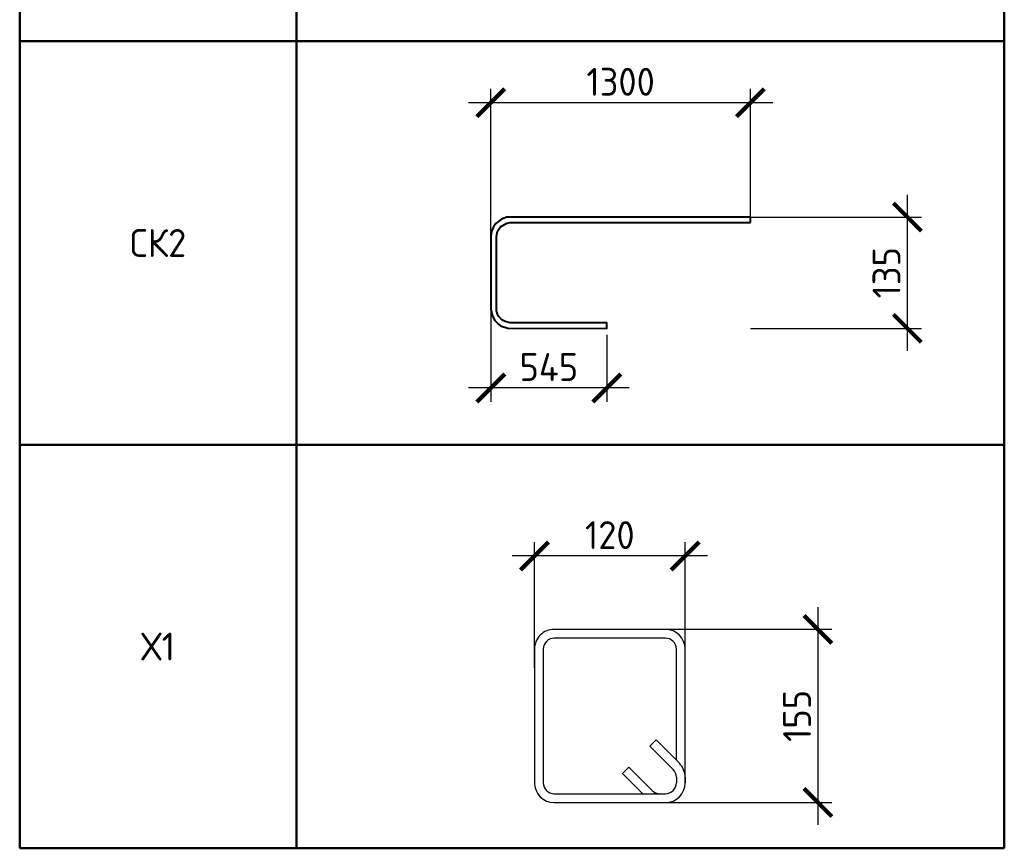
# Model space of a CAD drawing. Header units: millimetres. Extents: x 369815 to 1481759, y -423071 to -27917.
# Tile 223 of 256: x 983234 to 992068, y -92056 to -84624. Entities that reach past the tile are written whole.
import ezdxf

# ---------------------------------------------------------------- set-up
doc = ezdxf.new("R2010")
doc.units = ezdxf.units.MM
for name, color, linetype, lineweight in [('Выноски', 20, 'Continuous', 20), ('размер', 1, 'Continuous', 25), ('РАЗМЕРЫ', 1, 'Continuous', 9)]:
    doc.layers.add(name, color=color, linetype=linetype, lineweight=lineweight)
doc.styles.add('GOST 2.304', font='CS_Gost2304.shx')
doc.styles.add('GOST-2.304_Type-B', font='GOST_Common.ttf')
doc.dimstyles.new('СПДС', dxfattribs={"dimscale": 100, "dimtxt": 2.5, "dimasz": 2.5, "dimexe": 1.25, "dimexo": 0, "dimtad": 1, "dimdec": 0, "dimtxsty": 'GOST-2.304_Type-B', "dimblk": 'ARCHTICK', "dimcen": 2.5, "dimdle": 2, "dimadec": 0, "dimazin": 2, "dimtfac": 0.75, "dimtdec": 0, "dimtmove": 1, "dimatfit": 3, "dimfxl": 1, "dimtolj": 1, "dimarcsym": 1})

# ---------------------------------------------------------------- blocks, each defined once
blk = doc.blocks.new('*T2100')
at = {"layer": 'Выноски', "color": 0, "linetype": 'ByBlock', "lineweight": 50, "transparency": 16777216}
for p, q in [((0, 0), (8833.7, 0)), ((0, 0), (0, -22261.6)), ((2483.7, 0), (2483.7, -22261.6)), ((8833.7, 0), (8833.7, -22261.6)), ((0, -4165), (8833.7, -4165)), ((0, -7784.3), (8833.7, -7784.3)), ((0, -11403.6), (8833.7, -11403.6)), ((0, -15022.9), (8833.7, -15022.9)), ((0, -18642.3), (8833.7, -18642.3)), ((0, -22261.6), (8833.7, -22261.6))]:
    blk.add_line(p, q, dxfattribs=at)
at = {"layer": 'Выноски', "color": 0, "transparency": 16777216, "char_height": 250, "width": 2183.672, "attachment_point": 5, "style": 'GOST-2.304_Type-B'}
for s, insert in [('СК1', (1241.8, -2082.5)), ('Г1', (1241.8, -5974.7)), ('Ф1', (1241.8, -9594)), ('Г2', (1241.8, -13213.3)), ('СК2', (1241.8, -16832.6)), ('Х1', (1241.8, -20451.9))]:
    blk.add_mtext(s, dxfattribs=dict(at, insert=insert))
blk = doc.blocks.new('_ArchTick')
at = {"color": 0, "linetype": 'ByBlock', "const_width": 0.15}
blk.add_lwpolyline([(-0.5, -0.5), (0.5, 0.5)], dxfattribs=at)
blk = doc.blocks.new('*D2056')
at = {"layer": 'DEFPOINTS', "color": 0, "transparency": 16777216}
for p in [(989492.9, -86394.5), (991198.3, -86394.5), (989790.1, -87392.7)]:
    blk.add_point(p, dxfattribs=at)
at = {"layer": 'РАЗМЕРЫ', "color": 0, "lineweight": -2, "transparency": 16777216}
for p, q in [((991198.3, -87592.7), (991198.3, -86194.5)), ((989492.9, -86394.5), (991323.3, -86394.5)), ((989790.1, -87392.7), (991323.3, -87392.7))]:
    blk.add_line(p, q, dxfattribs=at)
at = {"layer": 'РАЗМЕРЫ', "color": 0, "lineweight": -2, "transparency": 16777216, "xscale": 250, "yscale": 250, "zscale": 250}
for p, rotation in [((991198.3, -86394.5), 90), ((991198.3, -87392.7), 270)]:
    blk.add_blockref('_ArchTick', p, dxfattribs=dict(at, rotation=rotation))
at = {"layer": 'РАЗМЕРЫ', "color": 0, "transparency": 16777216, "insert": (991010.8, -86893.6), "char_height": 250, "attachment_point": 5, "rotation": 90, "style": 'GOST-2.304_Type-B'}
blk.add_mtext('\\A1;135', dxfattribs=at)
blk = doc.blocks.new('*D2057')
at = {"layer": 'DEFPOINTS', "color": 0, "transparency": 16777216}
for p in [(987460.6, -85368.6), (989790.1, -86387.5), (987460.6, -86569.5)]:
    blk.add_point(p, dxfattribs=at)
at = {"layer": 'размер', "color": 0, "lineweight": -2, "transparency": 16777216}
for p, q in [((987460.6, -86569.5), (987460.6, -85243.6)), ((989790.1, -86387.5), (989790.1, -85243.6)), ((989990.1, -85368.6), (987260.6, -85368.6))]:
    blk.add_line(p, q, dxfattribs=at)
at = {"layer": 'размер', "color": 0, "lineweight": -2, "transparency": 16777216, "xscale": 250, "yscale": 250, "zscale": 250, "rotation": 180}
blk.add_blockref('_ArchTick', (987460.6, -85368.6), dxfattribs=at)
at = {"layer": 'размер', "color": 0, "lineweight": -2, "transparency": 16777216, "xscale": 250, "yscale": 250, "zscale": 250}
blk.add_blockref('_ArchTick', (989790.1, -85368.6), dxfattribs=at)
at = {"layer": 'размер', "color": 0, "transparency": 16777216, "insert": (988625.3, -85181.1), "char_height": 250, "attachment_point": 5, "style": 'GOST-2.304_Type-B'}
blk.add_mtext('\\A1;1300', dxfattribs=at)
blk = doc.blocks.new('*D2058')
at = {"layer": 'DEFPOINTS', "color": 0, "transparency": 16777216}
for p in [(987460.6, -87088.6), (988501.3, -87450.4), (987460.6, -87927)]:
    blk.add_point(p, dxfattribs=at)
at = {"layer": 'размер', "color": 0, "lineweight": -2, "transparency": 16777216}
for p, q in [((987460.6, -87088.6), (987460.6, -88052)), ((988501.3, -87450.4), (988501.3, -88052)), ((988701.3, -87927), (987260.6, -87927))]:
    blk.add_line(p, q, dxfattribs=at)
at = {"layer": 'размер', "color": 0, "lineweight": -2, "transparency": 16777216, "xscale": 250, "yscale": 250, "zscale": 250, "rotation": 180}
blk.add_blockref('_ArchTick', (987460.6, -87927), dxfattribs=at)
at = {"layer": 'размер', "color": 0, "lineweight": -2, "transparency": 16777216, "xscale": 250, "yscale": 250, "zscale": 250}
blk.add_blockref('_ArchTick', (988501.3, -87927), dxfattribs=at)
at = {"layer": 'размер', "color": 0, "transparency": 16777216, "insert": (987981, -87739.5), "char_height": 250, "attachment_point": 5, "style": 'GOST-2.304_Type-B'}
blk.add_mtext('\\A1;545', dxfattribs=at)
blk = doc.blocks.new('*U2035')
at = {"color": 0, "linetype": 'ByBlock', "lineweight": -2}
for p, q in [((111.07, 149.58), (10, 149.58)), ((111.07, 141.58), (10, 141.58)), ((43.28, 117.43), (22.07, 138.65)), ((30.45, 141.58), (48.94, 123.09)), ((-8, 131.58), (-8, 10)), ((-8, 126.58), (-8, 131.58)), ((0, 126.58), (0, 131.58)), ((121.07, 10), (121.07, 131.58)), ((129.07, 10), (129.07, 131.58)), ((2.93, 119.51), (24.14, 98.29)), ((48.94, 123.09), (43.28, 117.43)), ((18.49, 92.64), (-2.73, 113.85)), ((0, 111.12), (0, 10)), ((24.14, 98.29), (18.49, 92.64)), ((10, 0), (111.07, 0)), ((10, -8), (111.07, -8))]:
    blk.add_line(p, q, dxfattribs=at)
for centre, radius, start, end in [((10, 131.58), 18, 90, 180), ((111.07, 131.58), 18, 0, 90), ((10, 131.58), 10, 90, 180), ((15, 131.58), 10, 45, 90), ((111.07, 131.58), 10, 0, 90), ((10, 126.58), 18, 180, 225), ((10, 126.58), 10, 180, 225), ((10, 10), 18, 180, 270), ((10, 10), 10, 180, 270), ((111.07, 10), 10, 270, 0), ((111.07, 10), 18, 270, 0)]:
    blk.add_arc(centre, radius, start, end, dxfattribs=at)
at = {"style": 'GOST 2.304', "oblique": 15, "flags": 9}
for tag, p in [('ДИАМЕТР', (-52.84, -63.01)), ('ПОЗИЦИЯ', (-52.3, -58.02)), ('КЛАСС', (-52.95, -68.75)), ('ДЛИНА', (-52.54, -73.82)), ('МАССА', (-52.29, -78.27))]:
    blk.add_attdef(tag, p, '', height=2.5, dxfattribs=at)
blk = doc.blocks.new('*D2147')
at = {"layer": 'DEFPOINTS', "color": 0, "transparency": 16777216}
for p in [(987852.7, -89434.2), (987852.7, -90436.1), (989204.2, -90404.6)]:
    blk.add_point(p, dxfattribs=at)
at = {"layer": 'РАЗМЕРЫ', "color": 0, "lineweight": -2, "transparency": 16777216}
for p, q in [((987852.7, -90436.1), (987852.7, -89309.2)), ((989204.2, -90404.6), (989204.2, -89309.2)), ((989404.2, -89434.2), (987652.7, -89434.2))]:
    blk.add_line(p, q, dxfattribs=at)
at = {"layer": 'РАЗМЕРЫ', "color": 0, "lineweight": -2, "transparency": 16777216, "xscale": 250, "yscale": 250, "zscale": 250, "rotation": 180}
blk.add_blockref('_ArchTick', (987852.7, -89434.2), dxfattribs=at)
at = {"layer": 'РАЗМЕРЫ', "color": 0, "lineweight": -2, "transparency": 16777216, "xscale": 250, "yscale": 250, "zscale": 250}
blk.add_blockref('_ArchTick', (989204.2, -89434.2), dxfattribs=at)
at = {"layer": 'РАЗМЕРЫ', "color": 0, "transparency": 16777216, "insert": (988528.4, -89246.7), "char_height": 250, "attachment_point": 5, "style": 'GOST-2.304_Type-B'}
blk.add_mtext('\\A1;120', dxfattribs=at)
blk = doc.blocks.new('*D2148')
at = {"layer": 'DEFPOINTS', "color": 0, "transparency": 16777216}
for p in [(988900.1, -90092), (988876, -91645.8), (990395.7, -91645.8)]:
    blk.add_point(p, dxfattribs=at)
at = {"layer": 'РАЗМЕРЫ', "color": 0, "lineweight": -2, "transparency": 16777216}
for p, q in [((990395.7, -89892), (990395.7, -91845.8)), ((988900.1, -90092), (990520.7, -90092)), ((988876, -91645.8), (990520.7, -91645.8))]:
    blk.add_line(p, q, dxfattribs=at)
at = {"layer": 'РАЗМЕРЫ', "color": 0, "lineweight": -2, "transparency": 16777216, "xscale": 250, "yscale": 250, "zscale": 250}
for p, rotation in [((990395.7, -90092), 90), ((990395.7, -91645.8), 270)]:
    blk.add_blockref('_ArchTick', p, dxfattribs=dict(at, rotation=rotation))
at = {"layer": 'РАЗМЕРЫ', "color": 0, "transparency": 16777216, "insert": (990208.2, -90868.9), "char_height": 250, "attachment_point": 5, "rotation": 90, "style": 'GOST-2.304_Type-B'}
blk.add_mtext('\\A1;155', dxfattribs=at)

msp = doc.modelspace()

# ---------------------------------------------------------------- linework, layer by layer
at = {"layer": 'РАЗМЕРЫ', "lineweight": 40}
msp.add_lwpolyline([(989790.1, -86444.5), (989790.1, -86394.5), (987604.7, -86394.5), (987556.4, -86414.5), (987506, -86453.3), (987484, -86482), (987466.5, -86524.2), (987460.6, -86569.5), (987460.6, -87217.7), (987475.3, -87284.1), (987497.9, -87323.3), (987530, -87355.4), (987548.1, -87369.3), (987612.9, -87389.7), (988501.3, -87392.7), (988501.3, -87342.7), (987635.6, -87342.7), (987588.2, -87332.2), (987560.1, -87316), (987530.7, -87284.6), (987521.1, -87265.2), (987512.7, -87233.9), (987510.6, -87217.7), (987510.6, -86569.5), (987521.1, -86522), (987547.2, -86481.1), (987603.2, -86448.7), (987635.6, -86444.5), (989790.1, -86444.5)], dxfattribs=at)

# ---------------------------------------------------------------- block references
msp.add_blockref('*T2100', (983234, -69794.4))
at = {"lineweight": 30, "xscale": 9.8604, "yscale": 9.8604, "zscale": 9.8604, "rotation": 180}
msp.add_blockref('*U2035', (989125.3, -90170.9), dxfattribs=at)

# ---------------------------------------------------------------- dimensions: what is measured, and where the dimension line sits
at = {"layer": 'размер'}
for base, p1, p2, text, picture, middle in [((987460.6, -85368.6), (989790.1, -86387.5), (987460.6, -86569.5), '1300', '*D2057', (988625.3, -85181.1)), ((987460.6, -87927), (988501.3, -87450.4), (987460.6, -87088.6), '545', '*D2058', (987981, -87739.5))]:
    dim = msp.add_linear_dim(base=base, p1=p1, p2=p2, text=text, dimstyle='СПДС', dxfattribs=at)
    dim.commit()
    dim.dimension.update_dxf_attribs({"geometry": picture, "text_midpoint": middle})
at = {"layer": 'РАЗМЕРЫ'}
for base, p1, p2, text, override, picture, middle in [((991198.3, -86394.5), (989790.1, -87392.7), (989492.9, -86394.5), '135', {"dimlfac": 0.2, "dimrnd": 5, "dimtofl": 0}, '*D2056', (991010.8, -86893.6)), ((990395.7, -91645.8), (988900.1, -90092), (988876, -91645.8), '155', {"dimrnd": 5}, '*D2148', (990208.2, -90868.9))]:
    dim = msp.add_linear_dim(base=base, p1=p1, p2=p2, angle=90, text=text, dimstyle='СПДС', override=override, dxfattribs=at)
    dim.commit()
    dim.dimension.update_dxf_attribs({"geometry": picture, "text_midpoint": middle})
dim = msp.add_linear_dim(base=(987852.7, -89434.2), p1=(989204.2, -90404.6), p2=(987852.7, -90436.1), text='120', dimstyle='СПДС', override={"dimrnd": 5}, dxfattribs=at)
dim.commit()
dim.dimension.update_dxf_attribs({"geometry": '*D2147', "text_midpoint": (988528.4, -89246.7)})

doc.saveas('drawing.dxf')
